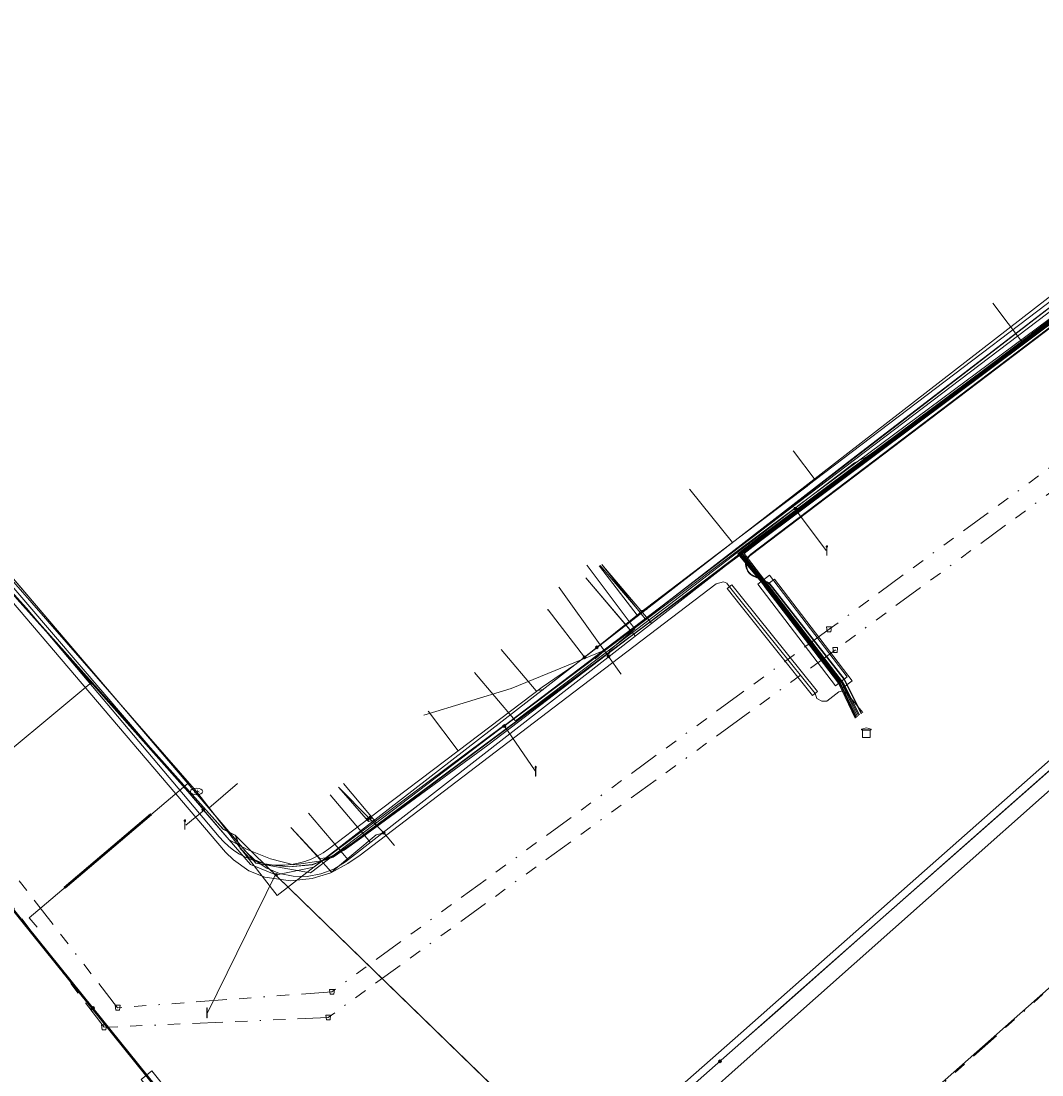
# Model space of a CAD drawing. Header units: metres. Extents: x 151922 to 154458, y 463415 to 464223.
# Tile 23 of 164: x 152256 to 152339, y 463800 to 463886. Entities that reach past the tile are written whole.
import ezdxf
from ezdxf.enums import TextEntityAlignment as Align
from ezdxf.lldxf.tags import DXFTag

# ---------------------------------------------------------------- set-up
doc = ezdxf.new("R2010")
doc.units = ezdxf.units.M
doc.linetypes.add('RI-OVERIG-SO', pattern=[17, 5, -2, 2, -2, 0, -2, 2, -2])
doc.layers.get('0').update_dxf_attribs({"lineweight": 9})
for name, color, linetype, lineweight in [('B-PV-KL-DATA-G', 90, 'KL-DATA-SO', 9), ('B-PV-KL-DATA_DUCT-G', 90, 'Continuous', 9), ('B-PV-KL-DATA_HULPSTUK-S', 90, 'Continuous', 9), ('B-PV-KL-DATA_KABELBED-G', 90, 'Continuous', 9), ('B-PV-KL-DATA_MANTELBUIS-G', 90, 'Continuous', 9), ('B-PV-KL-ET_HS-G', 10, 'KL-HS-SO', 9), ('B-PV-KL-ET_HS_HULPSTUK-S', 10, 'Continuous', 9), ('B-PV-KL-ET_HS_MANTELBUIS-G', 10, 'Continuous', 9), ('B-PV-KL-ET_LS-G', 190, 'KL-LS-SO', 9), ('B-PV-KL-ET_LS-S', 190, 'Continuous', 9), ('B-PV-KL-ET_LS_HULPSTUK-S', 190, 'Continuous', 9), ('B-PV-KL-ET_LS_MANTELBUIS-G', 190, 'Continuous', 9), ('B-PV-KL-ET_MS-G', 130, 'KL-MS-SO', 9), ('B-PV-KL-ET_MS_HULPSTUK-S', 130, 'Continuous', 9), ('B-PV-KL-ET_MS_MANTELBUIS-G', 130, 'Continuous', 9), ('B-PV-KL-GAS_LD-G', 50, 'KL-GAS_LD-SO', 9), ('B-PV-KL-WATER-G', 170, 'KL-WATER-SO', 9), ('B-PV-KL-WATER-S', 170, 'Continuous', 9), ('B-PV-KL-WATER_HULPSTUK-S', 170, 'Continuous', 9), ('B-PV-OG-INFO-G', 7, 'Continuous', 9), ('B-PV-OG-INFO-S', 7, 'Continuous', 9), ('B-PV-RI-VRIJVERVAL-G', 210, 'RI-OVERIG-SO', 9), ('B-PV-RI-VRIJVERVAL_HULPSTUK-S', 210, 'Continuous', 9)]:
    doc.layers.add(name, color=color, linetype=linetype, lineweight=lineweight)
doc.styles.add('NLCS-ISO', font='txt')
doc.styles.get("Standard").update_dxf_attribs({"font": 'arial.ttf'})
tags = doc.linetypes.add('KL-DATA-SO', pattern='A,4,-1,[101,NLCS.SHX,S=0.5,R=0,X=0,Y=0],-1,4,-1,["D",Standard,S=1,R=0,X=-0.25,Y=-0.5],-1.5', length=12.5).pattern_tags.tags
tags[18] = DXFTag(74, 10)
tags = doc.linetypes.add('KL-GAS_LD-SO', pattern='A,4,-1,[69,NLCS.SHX,S=0.5,R=0,X=0,Y=0],-1,4,-1,["L",Standard,S=1,R=0,X=0.25,Y=-0.5],-2', length=13).pattern_tags.tags
tags[18] = DXFTag(74, 10)
tags = doc.linetypes.add('KL-HS-SO', pattern='A,4,-1,[103,NLCS.SHX,S=0.75,R=0,X=0,Y=0],-1,4,-1,["H",Standard,S=1,R=0,X=0,Y=-0.5],-2', length=13).pattern_tags.tags
tags[18] = DXFTag(74, 10)
tags = doc.linetypes.add('KL-LS-SO', pattern='A,4,-1,[103,NLCS.SHX,S=0.75,R=0,X=0,Y=0],-1,4,-1,["L",Standard,S=1,R=0,X=0,Y=-0.5],-2', length=13).pattern_tags.tags
tags[18] = DXFTag(74, 10)
tags = doc.linetypes.add('KL-MS-SO', pattern='A,4,-1,[103,NLCS.SHX,S=0.75,R=0,X=0,Y=0],-1,4,-1,["M",Standard,S=1,R=0,X=0,Y=-0.5],-2', length=13).pattern_tags.tags
tags[18] = DXFTag(74, 10)
doc.linetypes.add('KL-WATER-SO', pattern='A,7,-0.5,[168,NLCS.SHX,S=0.75,R=0,X=0.75,Y=0],-2', length=9.5)

# ---------------------------------------------------------------- blocks, each defined once
blk = doc.blocks.new('SKL-WTB_HULP_TECHNISCH GEBOUW-SO')
at = {"color": 0, "linetype": 'ByBlock', "lineweight": 18}
for points in [[(-2, 1.5), (0, 2), (2, 1.5), (2, 1.18), (-2, 1.18)], [(-1.5, 1.02), (1.5, 1.02), (1.5, -2), (-1.5, -2)]]:
    blk.add_lwpolyline(points, close=True, dxfattribs=at)
at = {"color": 0, "linetype": 'ByBlock', "lineweight": 18, "style": 'NLCS-ISO', "flags": 1}
for tag, p in [('TYPE', (2.5, 0)), ('OMSCHRIJVING', (2.5, -3)), ('LABEL', (2.5, -1.5))]:
    blk.add_attdef(tag, p, '', height=1, dxfattribs=at)
blk = doc.blocks.new('SKL-WTB_HULP_OVERIG-SO')
at = {"color": 0, "linetype": 'ByBlock', "lineweight": 18}
for points in [[(-0.14, 0.14), (0.14, -0.14)], [(0.14, 0.14), (-0.14, -0.14)]]:
    blk.add_lwpolyline(points, dxfattribs=at)
at = {"color": 0, "linetype": 'ByBlock', "lineweight": 18, "style": 'NLCS-ISO', "flags": 1}
for tag, p in [('TYPE', (1.5, 0)), ('OMSCHRIJVING', (1.5, -3)), ('LABEL', (1.5, -1.5))]:
    blk.add_attdef(tag, p, '', height=1, dxfattribs=at)
blk = doc.blocks.new('SRI-HULP_AFVOER_OPVANG-SO')
at = {"color": 0, "linetype": 'ByBlock', "lineweight": 18}
blk.add_lwpolyline([(-0.75, -1), (-1, 1), (1, 1), (0.75, -1)], close=True, dxfattribs=at)
at = {"color": 0, "linetype": 'ByBlock', "lineweight": 18, "style": 'NLCS-ISO', "flags": 1}
for tag, p in [('TYPE', (1.5, 0)), ('OMSCHRIJVING', (1.5, -3)), ('LABEL', (1.5, -1.5))]:
    blk.add_attdef(tag, p, '', height=1, dxfattribs=at)
blk = doc.blocks.new('SKL-WTB_HULP_MOF-SO')
at = {"linetype": 'ByBlock', "lineweight": 18}
h = blk.add_hatch(color=0, dxfattribs=at)
h.dxf.hatch_style = 1
h.paths.add_polyline_path([(-0.5625, 0, 1), (0.5625, 0, 1)])
at = {"color": 0, "linetype": 'ByBlock', "lineweight": 18}
blk.add_circle((0, 0), 0.5625, dxfattribs=at)
at = {"color": 0, "linetype": 'ByBlock', "lineweight": 18, "style": 'NLCS-ISO', "flags": 1}
for tag, p in [('TYPE', (1.5, 0)), ('OMSCHRIJVING', (1.5, -3)), ('LABEL', (1.5, -1.5))]:
    blk.add_attdef(tag, p, '', height=1, dxfattribs=at)
blk = doc.blocks.new('SKL-ET_LS_MAST-SO')
for p, q in [((-0.05, 2.07), (0.05, 2.07)), ((-0.05, -2), (0.05, -2))]:
    blk.add_line(p, q)
for points in [[(-0.18, 1.76), (-0.22, 1.76), (-0.22, 1.84), (-0.18, 1.84), (-0.18, 1.79)], [(-0.18, 1.49), (-0.22, 1.49), (-0.22, 1.57), (-0.18, 1.57), (-0.18, 1.52)], [(-0.18, 1.79), (-0.05, 1.79)], [(-0.18, 1.76), (-0.05, 1.76)], [(-0.18, 1.52), (-0.05, 1.52)], [(-0.18, 1.49), (-0.05, 1.49)], [(-0.05, -2), (-0.05, 2.07)], [(0.05, -2), (0.05, 2.07)], [(0.18, 1.92), (0.05, 1.92)], [(0.18, 1.89), (0.05, 1.89)], [(0.18, 1.66), (0.05, 1.66)], [(0.18, 1.63), (0.05, 1.63)], [(0.18, 1.39), (0.05, 1.39)], [(0.18, 1.36), (0.05, 1.36)], [(0.18, 1.89), (0.22, 1.89), (0.22, 1.97), (0.18, 1.97), (0.18, 1.92)], [(0.18, 1.63), (0.22, 1.63), (0.22, 1.71), (0.18, 1.71), (0.18, 1.66)], [(0.18, 1.36), (0.22, 1.36), (0.22, 1.44), (0.18, 1.44), (0.18, 1.39)]]:
    blk.add_lwpolyline(points)
blk = doc.blocks.new('SKL-WATER_BRANDKRAAN_BRANDPUT-SO')
at = {"color": 0, "linetype": 'ByBlock', "lineweight": 18}
blk.add_ellipse((0, 0), major_axis=(2.5, 0), ratio=0.54, dxfattribs=at)
at = {"color": 0, "linetype": 'ByBlock', "lineweight": 18, "style": 'NLCS-ISO'}
blk.add_text('bk', height=1.5, dxfattribs=at).set_placement((0.16, 0), align=Align.MIDDLE_CENTER)
blk = doc.blocks.new('SOG-INFO_OVERIG-SO')
at = {"color": 0, "linetype": 'ByBlock', "lineweight": 18}
for points in [[(-0.14, 0.14), (0.14, -0.14)], [(0.14, 0.14), (-0.14, -0.14)]]:
    blk.add_lwpolyline(points, dxfattribs=at)
at = {"color": 0, "linetype": 'ByBlock', "lineweight": 18, "style": 'NLCS-ISO', "flags": 1}
for tag, p in [('TYPE', (1.5, 0)), ('OMSCHRIJVING', (1.5, -3)), ('LABEL', (1.5, -1.5))]:
    blk.add_attdef(tag, p, '', height=1, dxfattribs=at)

msp = doc.modelspace()

# ---------------------------------------------------------------- linework, layer by layer
at = {"layer": 'B-PV-KL-DATA-G', "ltscale": 0.5, "flags": 128}
for points in [[(152468.663, 464088.189), (152457.3, 464063.1), (152446.3, 464039), (152429.9, 464002.7), (152427.7, 463996.5), (152424.6, 463997.2), (152423.5, 463992.9), (152417.1, 463987.3), (152412.7, 463983.2), (152411.7, 463982.4), (152396.1, 463949), (152393.9, 463943.8), (152392.2, 463942.2), (152390.9, 463941.5), (152389, 463941.1), (152387.2, 463941.1), (152385.9, 463941.6), (152385.2, 463939.9), (152378.7, 463925.9), (152379.9, 463925), (152380.6, 463922), (152381.4, 463918.5), (152364.7, 463880.8), (152361.4, 463877.9), (152317.5, 463844.9), (152314.733, 463842.839)], [(152385.727, 463941.347), (152384.071, 463938.383), (152379.695, 463928.875), (152378.799, 463926.287), (152380.182, 463924.795), (152381.665, 463922.084), (152382.307, 463918.862), (152381.812, 463916.045), (152374.715, 463900.137), (152368.222, 463886.469), (152366.644, 463882.984), (152365.53, 463881.222), (152364.091, 463880.018), (152347.264, 463867.209), (152337.696, 463859.934), (152330.482, 463854.584), (152325.001, 463850.8), (152323.978, 463850.3), (152314.733, 463843.203)], [(152314.733, 463843.603), (152323.414, 463850.315), (152347.943, 463869.137), (152371.32, 463895.798), (152383.16, 463920.76), (152390.422, 463940.724)], [(152330.095, 463854.502), (152338.07, 463860.541), (152347.673, 463867.835), (152357.567, 463875.179), (152359.537, 463876.852), (152363.841, 463880.143), (152365.421, 463881.687), (152366.676, 463883.9), (152369.335, 463889.692), (152374.573, 463900.931), (152378.243, 463908.849), (152380.412, 463913.337), (152381.61, 463915.692), (152382.165, 463918.031), (152382.188, 463920.118), (152381.525, 463922.302), (152380.566, 463924.147), (152379.138, 463925.693)], [(152380.6, 463922), (152381.4, 463918.5), (152364.7, 463880.8), (152361.4, 463877.9), (152317.5, 463844.9), (152314.733, 463842.839)], [(152380.6, 463921.9), (152380.6, 463922), (152381.4, 463918.5), (152364.7, 463880.8), (152361.4, 463877.9), (152317.5, 463844.9), (152314.733, 463842.839)], [(152380.62, 463921.972), (152381.374, 463918.453), (152364.748, 463880.808), (152361.442, 463877.894), (152317.467, 463844.864), (152314.733, 463842.833)], [(152314.733, 463842.839), (152283, 463819.2), (152281.4, 463818.1), (152279.7, 463817.5), (152277.8, 463817.3), (152275.9, 463817.5), (152274.5, 463818.1), (152273.8, 463818.8), (152273.4, 463819.9), (152272.4, 463820.4), (152255.6, 463839.2), (152216.145, 463886.058)], [(152314.733, 463842.839), (152283, 463819.2), (152281.4, 463818.1), (152279.7, 463817.5), (152277.8, 463817.3), (152275.9, 463817.5), (152274.5, 463818.1), (152273.8, 463818.8), (152273.4, 463819.9), (152272.4, 463820.4), (152255.6, 463839.2), (152216.145, 463886.058)], [(152273.434, 463819.856), (152272.449, 463820.364), (152255.611, 463839.16), (152216.146, 463886.058)], [(152271.014, 463790.435), (152271.865, 463791.224), (152272.133, 463791.552), (152272.294, 463791.904), (152272.348, 463792.231), (152272.267, 463792.584), (152271.932, 463793.048), (152241.82, 463830.402), (152239.942, 463833.528), (152232.663, 463842.416), (152229.892, 463844.39), (152206.755, 463871.061), (152201.023, 463877.592)], [(152335.265, 463863.324), (152337.783, 463860.001)], [(152325.23, 463850.768), (152330.095, 463854.502)], [(152314.733, 463842.941), (152315.696, 463843.67), (152325.23, 463850.768)], [(152252.265, 463843.619), (152272.906, 463819.505), (152274.373, 463818.719), (152276.289, 463817.943), (152278.193, 463817.474), (152280.462, 463817.791), (152282.292, 463818.659), (152283.733, 463819.688), (152294.047, 463827.246), (152306.132, 463836.433), (152314.733, 463842.941)], [(152314.733, 463843.203), (152308.523, 463838.435), (152296.28, 463829.231)], [(152303.601, 463834.997), (152314.733, 463843.603)], [(152314.733, 463842.839), (152283, 463819.2), (152281.4, 463818.1), (152279.7, 463817.5), (152277.8, 463817.3), (152275.9, 463817.5), (152274.506, 463818.07), (152273.809, 463818.847), (152273.448, 463819.824), (152273.438, 463819.853)], [(152314.733, 463842.833), (152282.963, 463819.234), (152281.381, 463818.144), (152279.724, 463817.478), (152277.809, 463817.289), (152275.94, 463817.489), (152274.506, 463818.07), (152273.809, 463818.847), (152273.438, 463819.853)], [(152303.601, 463834.997), (152295.949, 463831.851), (152288.806, 463829.678)], [(152302.8, 463834.28), (152303.601, 463834.997)], [(152296.276, 463829.237), (152292.935, 463833.176)], [(152273.4, 463819.9), (152274.9, 463818.4), (152314.733, 463779.681)], [(152314.733, 463779.681), (152274.9, 463818.4), (152273.438, 463819.853)], [(152314.733, 463779.678), (152274.897, 463818.397), (152273.438, 463819.853)]]:
    msp.add_lwpolyline(points, dxfattribs=at)
at = {"layer": 'B-PV-KL-DATA_DUCT-G', "ltscale": 0.5, "flags": 128}
for points in [[(152314.733, 463801.18), (152357.697, 463839.351), (152385.897, 463864.189), (152422.374, 463896.484), (152452.175, 463923.427), (152461.801, 463932.599), (152462.789, 463933.562), (152462.432, 463934.436), (152456.655, 463941.228)], [(152314.733, 463801.18), (152357.697, 463839.351), (152385.897, 463864.189), (152422.374, 463896.484), (152452.175, 463923.427), (152461.801, 463932.599), (152462.789, 463933.562), (152462.432, 463934.436), (152456.655, 463941.228)], [(152314.733, 463801.18), (152357.697, 463839.351), (152385.897, 463864.189), (152422.374, 463896.484)], [(152314.733, 463801.18), (152357.697, 463839.351), (152385.897, 463864.189), (152422.374, 463896.484)], [(152309.113, 463796.187), (152314.733, 463801.18)], [(152314.733, 463801.18), (152309.113, 463796.187)], [(152309.113, 463796.187), (152314.733, 463801.18)], [(152314.733, 463801.18), (152309.113, 463796.187)]]:
    msp.add_lwpolyline(points, dxfattribs=at)
at = {"layer": 'B-PV-KL-DATA_KABELBED-G', "ltscale": 0.5, "flags": 128}
for points in [[(152460.553, 463934.471), (152460.43, 463934.241), (152459.604, 463932.691), (152458.223, 463931.377), (152457.076, 463930.286), (152437.277, 463911.451), (152420.648, 463896.416), (152399.809, 463877.97), (152375.467, 463856.512), (152332.017, 463818.21), (152325.858, 463812.779), (152314.7, 463802.941)], [(152314.733, 463801.18), (152357.697, 463839.351), (152385.897, 463864.189), (152422.374, 463896.484), (152452.175, 463923.427), (152461.801, 463932.599)], [(152456.859, 463930.617), (152456.835, 463930.563), (152407.241, 463885.478), (152317.316, 463806.033), (152314.7, 463803.73)], [(152314.7, 463802.929), (152317.717, 463805.586), (152325.858, 463812.779), (152340.197, 463825.449), (152362.674, 463845.311), (152375.467, 463856.512), (152385.271, 463865.096), (152407.773, 463884.88), (152430.597, 463904.618), (152440.741, 463914.045), (152452.977, 463925.418), (152457.443, 463929.728)], [(152360.312, 463878.901), (152360.078, 463878.721), (152320.767, 463848.894)], [(152239.223, 463857.463), (152239.955, 463856.595), (152256.351, 463838.414), (152272.093, 463819.759), (152272.466, 463819.353), (152272.871, 463818.98), (152273.306, 463818.643), (152273.768, 463818.343), (152274.254, 463818.083), (152274.76, 463817.865), (152275.282, 463817.69), (152275.817, 463817.56), (152276.362, 463817.475), (152276.911, 463817.436), (152277.462, 463817.443), (152278.01, 463817.497), (152278.552, 463817.597), (152279.083, 463817.741), (152279.601, 463817.93), (152280.101, 463818.162), (152280.592, 463818.443), (152281.057, 463818.765), (152284.351, 463821.265), (152291.599, 463826.764)], [(152318.988, 463851.25), (152320.767, 463848.895)], [(152320.308, 463848.546), (152320.101, 463848.389), (152314.7, 463844.29)], [(152320.767, 463848.894), (152320.308, 463848.546)], [(152310.533, 463848.1), (152314.024, 463843.778)], [(152314.7, 463844.29), (152314.024, 463843.777)], [(152314.024, 463843.777), (152306.4, 463837.994), (152306.231, 463837.858)], [(152303.894, 463834.481), (152304.002, 463835.003), (152306.038, 463836.721), (152305.577, 463837.334), (152302.139, 463841.914)], [(152303.159, 463841.846), (152306.231, 463837.859)], [(152303.894, 463834.481), (152303.208, 463835.437), (152299.853, 463840.112)], [(152298.947, 463838.273), (152301.925, 463834.41), (152301.925, 463834.409)], [(152306.231, 463837.858), (152305.577, 463837.334), (152303.208, 463835.437), (152301.925, 463834.41), (152301.924, 463834.409)], [(152291.599, 463826.764), (152298.468, 463831.975), (152301.14, 463833.781), (152301.924, 463834.409)], [(152304.9, 463833.062), (152303.894, 463834.481)], [(152289.183, 463829.994), (152291.599, 463826.764)], [(152285.53, 463820.073), (152284.351, 463821.265), (152281.863, 463823.782)], [(152285.53, 463820.073), (152284.925, 463819.907), (152281.277, 463816.878), (152280.101, 463818.162), (152277.972, 463820.485)], [(152286.383, 463819.075), (152285.53, 463820.073)], [(152314.7, 463803.73), (152283.932, 463776.649), (152277.713, 463771.144), (152272.518, 463771.479), (152271.904, 463770.878), (152271.072, 463770.063), (152236.944, 463736.636), (152236.863, 463736.556), (152235.917, 463735.719), (152234.221, 463734.217)], [(152314.7, 463802.941), (152303.305, 463792.893), (152276.777, 463769.502), (152275.606, 463768.47), (152271.072, 463770.063), (152268.305, 463771.035), (152267.342, 463771.374), (152257.553, 463774.813)], [(152267.723, 463771.061), (152268.305, 463771.035), (152271.904, 463770.878), (152278.015, 463770.61), (152295.216, 463785.769), (152303.305, 463792.893), (152314.7, 463802.929)], [(152294.928, 463783.69), (152309.113, 463796.187), (152314.733, 463801.18)]]:
    msp.add_lwpolyline(points, dxfattribs=at)
at = {"layer": 'B-PV-KL-DATA_MANTELBUIS-G', "ltscale": 0.5, "flags": 128}
for points in [[(152390.422, 463940.724), (152383.16, 463920.759), (152371.32, 463895.798), (152347.943, 463869.137), (152314.733, 463843.567)], [(152314.733, 463843.567), (152303.601, 463834.997)]]:
    msp.add_lwpolyline(points, dxfattribs=at)
at = {"layer": 'B-PV-KL-ET_HS-G', "ltscale": 0.5, "flags": 128}
for points in [[(152201.023, 463877.592), (152206.755, 463871.061), (152229.892, 463844.39), (152232.663, 463842.416), (152239.942, 463833.528), (152241.82, 463830.402), (152272.706, 463792.088), (152272.804, 463791.943), (152272.874, 463791.782), (152272.916, 463791.612), (152272.927, 463791.437), (152272.908, 463791.263), (152272.858, 463791.095), (152272.78, 463790.939), (152272.676, 463790.798), (152272.548, 463790.677), (152268.207, 463788.084)], [(152201.068, 463877.617), (152206.793, 463871.094), (152229.926, 463844.427), (152232.697, 463842.453), (152239.983, 463833.557), (152241.863, 463830.428), (152261.762, 463805.742)], [(152201.113, 463877.642), (152206.831, 463871.127), (152229.96, 463844.464), (152232.731, 463842.49), (152240.024, 463833.586), (152241.906, 463830.454), (152261.8, 463805.774)], [(152314.733, 463758.758), (152282.742, 463793.1), (152280.679, 463795.66), (152280.546, 463795.799), (152280.387, 463795.908), (152280.211, 463795.985), (152280.023, 463796.026), (152279.83, 463796.031), (152279.641, 463795.999), (152279.46, 463795.931), (152279.297, 463795.83), (152274.15, 463791.922), (152273.987, 463791.821), (152273.807, 463791.753), (152273.617, 463791.721), (152273.424, 463791.726), (152273.237, 463791.767), (152273.06, 463791.844), (152272.902, 463791.953), (152272.766, 463792.089), (152261.762, 463805.742)], [(152314.733, 463760.537), (152284.299, 463794.355), (152282.241, 463796.909), (152282.107, 463797.048), (152281.949, 463797.157), (152281.773, 463797.234), (152281.585, 463797.275), (152281.392, 463797.28), (152281.203, 463797.248), (152281.023, 463797.18), (152280.859, 463797.079), (152274.158, 463791.991), (152273.994, 463791.89), (152273.814, 463791.822), (152273.625, 463791.79), (152273.432, 463791.795), (152273.244, 463791.836), (152273.068, 463791.913), (152272.91, 463792.022), (152272.774, 463792.159), (152261.8, 463805.774)]]:
    msp.add_lwpolyline(points, dxfattribs=at)
at = {"layer": 'B-PV-KL-ET_HS_MANTELBUIS-G', "ltscale": 0.5, "flags": 128}
msp.add_lwpolyline([(152265.728, 463799.947), (152271.296, 463792.999), (152272.154, 463793.687), (152266.586, 463800.635), (152265.728, 463799.947)], dxfattribs=at)
at = {"layer": 'B-PV-KL-ET_LS-G', "ltscale": 0.5, "flags": 128}
for points in [[(152425.261, 463996.228), (152424.712, 463996.051), (152417.748, 463997.494), (152417.572, 463997.468), (152417.417, 463997.381), (152417.302, 463997.246), (152417.242, 463997.079), (152417.233, 463996.905), (152417.26, 463988.484), (152417.201, 463988.137), (152417.024, 463987.831), (152416.823, 463987.641), (152412.118, 463983.76), (152412.048, 463983.705), (152411.847, 463983.497), (152411.575, 463982.989), (152411.505, 463982.417), (152411.836, 463980.752), (152411.661, 463979.644), (152410.792, 463977.714), (152394.297, 463941.806), (152394.222, 463941.671), (152394.125, 463941.548), (152394.01, 463941.442), (152393.88, 463941.354), (152393.738, 463941.289), (152388.657, 463939.406), (152388.507, 463939.364), (152388.351, 463939.345), (152388.194, 463939.351), (152388.04, 463939.382), (152387.893, 463939.436), (152387.504, 463939.613), (152387.421, 463939.642), (152387.334, 463939.656), (152387.247, 463939.655), (152387.16, 463939.638), (152387.078, 463939.607), (152387.003, 463939.562), (152386.937, 463939.504), (152386.882, 463939.435), (152386.839, 463939.358), (152380.829, 463925.659), (152380.802, 463925.576), (152380.792, 463925.489), (152380.798, 463925.402), (152380.821, 463925.318), (152380.86, 463925.239), (152380.914, 463925.17), (152380.98, 463925.113), (152381.054, 463925.068), (152381.452, 463924.887), (152381.601, 463924.804), (152381.736, 463924.699), (152381.853, 463924.574), (152381.949, 463924.433), (152382.022, 463924.277), (152384.027, 463919.013), (152384.073, 463918.854), (152384.094, 463918.69), (152384.089, 463918.524), (152384.058, 463918.362), (152384.001, 463918.204), (152367.819, 463882.493), (152367.794, 463882.45), (152367.762, 463882.413), (152367.743, 463882.397), (152367.751, 463882.404), (152366.154, 463881.192), (152316.311, 463843.916), (152314.965, 463842.878), (152323.078, 463832.308), (152324.391, 463829.715)], [(152314.733, 463973.221), (152346.45, 463958.245), (152386.547, 463940.046), (152386.706, 463939.934), (152386.765, 463939.857), (152386.834, 463939.677), (152386.83, 463939.483), (152386.799, 463939.391), (152380.753, 463925.587), (152380.749, 463925.394), (152380.774, 463925.3), (152380.877, 463925.136), (152381.033, 463925.023), (152381.574, 463924.762), (152381.702, 463924.662), (152381.814, 463924.543), (152381.906, 463924.408), (152381.975, 463924.26), (152383.98, 463918.995), (152384.024, 463918.844), (152384.044, 463918.688), (152384.039, 463918.53), (152384.01, 463918.375), (152383.955, 463918.226), (152367.741, 463882.464), (152366.124, 463881.232), (152316.222, 463843.963), (152314.839, 463842.878), (152323.002, 463832.332), (152324.299, 463829.645)], [(152314.733, 463842.985), (152316.135, 463844.081), (152366.064, 463881.312), (152367.666, 463882.53), (152383.863, 463918.265), (152383.914, 463918.402), (152383.94, 463918.54), (152383.944, 463918.682), (152383.926, 463918.824), (152383.886, 463918.961), (152381.882, 463924.223), (152381.819, 463924.358), (152381.736, 463924.481), (152381.635, 463924.588), (152381.518, 463924.679), (152381.388, 463924.751), (152314.733, 463955.203)], [(152314.733, 463843.084), (152316.135, 463844.163), (152366.034, 463881.352), (152367.626, 463882.561), (152383.817, 463918.284), (152383.866, 463918.415), (152383.89, 463918.545), (152383.894, 463918.68), (152383.877, 463918.814), (152383.839, 463918.945), (152381.836, 463924.204), (152381.775, 463924.333), (152381.697, 463924.45), (152381.601, 463924.551), (152381.49, 463924.637), (152381.365, 463924.706), (152343.162, 463942.16), (152314.733, 463955.154)], [(152383.565, 463917.487), (152367.704, 463882.497), (152366.094, 463881.272), (152316.197, 463844.022), (152314.751, 463842.878), (152322.902, 463832.355), (152324.213, 463829.58)], [(152216.544, 463886.281), (152247.136, 463850.378), (152274.221, 463818.607), (152275.035, 463817.819), (152275.983, 463817.196), (152277.031, 463816.763), (152278.141, 463816.535), (152279.275, 463816.52), (152280.391, 463816.719), (152281.45, 463817.124), (152282.414, 463817.721), (152314.676, 463842.83), (152314.733, 463842.76)], [(152314.733, 463785.198), (152348.03, 463814.632), (152400.893, 463861.099), (152407.409, 463852.715), (152429.856, 463871.127)], [(152319.322, 463846.761), (152343.781, 463864.92), (152343.781, 463864.73)], [(152314.733, 463838.971), (152313.773, 463840.17), (152313.557, 463840.471), (152313.283, 463840.572), (152312.686, 463840.398), (152299.916, 463830.687), (152283.612, 463818.243), (152282.609, 463817.582), (152281.214, 463816.807), (152279.688, 463816.362), (152277.916, 463816.17), (152275.833, 463816.454), (152274.527, 463816.966), (152273.263, 463817.871), (152272.604, 463818.496), (152255.136, 463839.027), (152251.828, 463843.083), (152240.165, 463856.822), (152239.847, 463857.286), (152239.987, 463857.842), (152242.252, 463859.757)], [(152246.247, 463849.984), (152261.659, 463832.26)], [(152314.733, 463843.316), (152319.062, 463846.561), (152319.122, 463846.571)], [(152319.062, 463846.591), (152321.664, 463843.124)], [(152295.464, 463828.873), (152314.733, 463843.316)], [(152314.733, 463842.524), (152314.449, 463842.866), (152314.733, 463843.084)], [(152314.733, 463842.621), (152314.55, 463842.842), (152314.733, 463842.985)], [(152314.733, 463842.76), (152316.449, 463840.648), (152322.801, 463832.355), (152324.139, 463829.523)], [(152324.082, 463829.48), (152322.776, 463832.261), (152316.399, 463840.613), (152314.733, 463842.621)], [(152324.034, 463829.444), (152322.675, 463832.298), (152316.349, 463840.577), (152314.733, 463842.524)], [(152303.33, 463841.991), (152307.413, 463837.177)], [(152302.037, 463840.895), (152306.082, 463836.142)], [(152324.653, 463829.914), (152323.427, 463831.365), (152323.232, 463831.574), (152323.02, 463831.665), (152322.691, 463831.579), (152321.703, 463830.832), (152321.319, 463830.82), (152320.893, 463831.052), (152320.753, 463831.451), (152314.733, 463838.971)], [(152261.539, 463832.235), (152251.911, 463824.254)], [(152261.579, 463832.405), (152270.806, 463822.018)], [(152276.79, 463816.659), (152279.832, 463817.269), (152295.344, 463828.843), (152295.244, 463828.843)], [(152295.404, 463828.793), (152297.886, 463825.135)], [(152257.227, 463812.379), (152256.581, 463813.142), (152269.528, 463824.111)], [(152281.151, 463823.182), (152284.443, 463819.3)], [(152270.906, 463821.968), (152269.365, 463820.717)], [(152270.806, 463821.928), (152274.649, 463817.504), (152276.73, 463816.644), (152276.71, 463816.659), (152276.75, 463816.659)], [(152279.397, 463821.694), (152282.627, 463817.887)], [(152276.73, 463816.724), (152271.146, 463805.37)]]:
    msp.add_lwpolyline(points, dxfattribs=at)
at = {"layer": 'B-PV-KL-ET_LS_MANTELBUIS-G', "ltscale": 0.5, "flags": 128}
for points in [[(152322.42, 463832.077), (152323.374, 463832.805), (152317.044, 463841.103), (152316.09, 463840.375), (152322.42, 463832.077)], [(152316.636, 463840.19), (152322.985, 463831.885), (152323.779, 463832.492), (152317.43, 463840.798), (152316.636, 463840.19)], [(152314.733, 463839.37), (152313.968, 463840.326), (152313.578, 463840.014)], [(152313.578, 463840.014), (152314.733, 463838.571)], [(152314.733, 463838.571), (152320.558, 463831.295), (152320.948, 463831.607), (152314.733, 463839.37)], [(152259.528, 463815.558), (152266.582, 463821.535), (152266.502, 463821.629), (152259.448, 463815.652), (152259.528, 463815.558)], [(152265.728, 463799.947), (152271.296, 463792.999), (152272.154, 463793.687), (152266.586, 463800.635), (152265.728, 463799.947)]]:
    msp.add_lwpolyline(points, dxfattribs=at)
at = {"layer": 'B-PV-KL-ET_MS-G', "ltscale": 0.5, "flags": 128}
for points in [[(152324.508, 463829.804), (152323.124, 463832.591), (152316.979, 463840.453), (152315.639, 463841.063), (152315.481, 463841.169), (152315.344, 463841.301), (152315.232, 463841.456), (152315.151, 463841.628), (152315.102, 463841.812), (152315.087, 463842.003), (152315.106, 463842.192), (152315.16, 463842.375), (152315.246, 463842.545), (152315.361, 463842.697), (152315.502, 463842.826), (152367.752, 463882.467), (152383.443, 463917.096), (152383.526, 463917.394), (152383.532, 463917.549), (152383.471, 463917.853), (152380.901, 463924.872), (152380.831, 463924.997), (152380.726, 463925.093), (152380.62, 463925.157), (152380.593, 463925.228), (152386.814, 463939.427), (152386.925, 463939.587), (152387.09, 463939.692), (152387.282, 463939.726), (152387.379, 463939.715), (152387.472, 463939.683), (152387.989, 463939.458), (152388.284, 463939.379), (152388.59, 463939.394), (152388.737, 463939.434), (152393.737, 463941.287), (152394.011, 463941.442), (152394.126, 463941.549), (152394.299, 463941.809), (152411.44, 463979.126), (152411.661, 463979.644), (152411.836, 463980.752), (152411.505, 463982.417), (152411.575, 463982.989), (152411.847, 463983.497), (152412.048, 463983.705), (152416.898, 463987.706), (152417.024, 463987.831), (152417.201, 463988.137), (152417.26, 463988.484), (152417.185, 463996.99), (152417.192, 463997.087), (152417.259, 463997.271), (152417.386, 463997.42), (152417.556, 463997.515), (152417.749, 463997.544), (152417.847, 463997.533), (152424.722, 463996.1), (152425.302, 463996.037), (152426.442, 463996.248), (152427.417, 463996.877), (152428.08, 463997.827), (152432.001, 464005.817)], [(152324.549, 463829.835), (152323.167, 463832.617), (152317.018, 463840.485), (152315.663, 463841.107), (152315.512, 463841.208), (152315.381, 463841.334), (152315.275, 463841.481), (152315.198, 463841.645), (152315.151, 463841.821), (152315.137, 463842.002), (152315.155, 463842.183), (152315.206, 463842.357), (152315.288, 463842.519), (152315.398, 463842.664), (152315.532, 463842.786), (152367.792, 463882.436), (152383.489, 463917.075), (152383.576, 463917.388), (152383.582, 463917.551), (152383.518, 463917.869), (152380.948, 463924.889), (152380.87, 463925.028), (152380.753, 463925.135), (152380.656, 463925.191), (152380.646, 463925.244), (152386.859, 463939.407), (152386.96, 463939.551), (152387.108, 463939.646), (152387.281, 463939.676), (152387.452, 463939.637), (152387.968, 463939.412), (152388.279, 463939.329), (152388.6, 463939.345), (152388.754, 463939.389), (152393.754, 463941.241), (152394.042, 463941.403), (152394.163, 463941.515), (152394.345, 463941.788), (152411.487, 463979.107), (152411.709, 463979.628), (152411.886, 463980.752), (152411.555, 463982.42), (152411.623, 463982.974), (152411.886, 463983.466), (152412.084, 463983.67), (152416.916, 463987.655), (152417.062, 463987.799), (152417.248, 463988.12), (152417.31, 463988.485), (152417.235, 463996.99), (152417.242, 463997.079), (152417.302, 463997.246), (152417.417, 463997.381), (152417.572, 463997.468), (152417.748, 463997.494), (152417.836, 463997.483), (152424.712, 463996.051), (152425.301, 463995.987), (152426.461, 463996.202), (152427.452, 463996.841), (152428.126, 463997.807), (152428.424, 463998.187), (152428.789, 463998.5), (152429.21, 463998.734), (152429.668, 463998.881), (152429.843, 463998.901)]]:
    msp.add_lwpolyline(points, dxfattribs=at)
at = {"layer": 'B-PV-KL-ET_MS_MANTELBUIS-G', "ltscale": 0.5, "flags": 128}
for points in [[(152322.42, 463832.077), (152323.374, 463832.805), (152317.044, 463841.103), (152316.09, 463840.375), (152322.42, 463832.077)], [(152316.636, 463840.19), (152322.985, 463831.885), (152323.779, 463832.492), (152317.43, 463840.798), (152316.636, 463840.19)]]:
    msp.add_lwpolyline(points, dxfattribs=at)
at = {"layer": 'B-PV-KL-GAS_LD-G', "ltscale": 0.5, "flags": 128}
for points in [[(152382.104, 463920.97), (152383.044, 463918.638), (152366.951, 463883.123), (152314.733, 463843.505)], [(152314.733, 463843.505), (152279.545, 463816.807), (152275.082, 463817.597), (152216.527, 463886.271)], [(152303.33, 463841.991), (152306.878, 463837.546)], [(152302.037, 463840.895), (152305.66, 463836.622)], [(152273.598, 463824.1), (152271.247, 463822.095)], [(152282.244, 463824.105), (152284.938, 463820.899)]]:
    msp.add_lwpolyline(points, dxfattribs=at)
at = {"layer": 'B-PV-KL-WATER-G', "ltscale": 0.5, "flags": 128}
for points in [[(152270.255, 463823.458), (152240.716, 463857.245), (152218.514, 463883.444)], [(152356.558, 463876.589), (152352.832, 463873.852), (152314.733, 463844.322)], [(152314.733, 463844.322), (152296.297, 463830.032)], [(152307.01, 463838.336), (152306.38, 463838.164), (152303.215, 463841.895)], [(152298.551, 463831.779), (152297.994, 463831.663), (152295.131, 463835.038)], [(152296.297, 463830.032), (152276.845, 463814.955), (152270.255, 463823.458)], [(152284.777, 463821.103), (152284.296, 463821.013), (152281.861, 463823.784)], [(152280.828, 463818.042), (152280.327, 463817.97), (152277.972, 463820.485)]]:
    msp.add_lwpolyline(points, dxfattribs=at)
at = {"layer": 'B-PV-OG-INFO-G', "ltscale": 0.5, "flags": 128}
for points in [[(152390.422, 463940.724), (152383.16, 463920.759), (152371.32, 463895.798), (152347.943, 463869.137), (152314.733, 463843.567)], [(152314.733, 463843.567), (152303.601, 463834.997)], [(152314.733, 463839.37), (152313.968, 463840.326), (152313.578, 463840.014)], [(152313.578, 463840.014), (152314.733, 463838.571)], [(152314.733, 463838.571), (152320.558, 463831.295), (152320.948, 463831.607), (152314.733, 463839.37)], [(152273.598, 463824.1), (152271.247, 463822.095)], [(152274.9, 463818.4), (152314.733, 463779.681)]]:
    msp.add_lwpolyline(points, dxfattribs=at)
at = {"layer": 'B-PV-RI-VRIJVERVAL-G', "ltscale": 0.5, "flags": 128}
for points in [[(152369.6, 463871.6), (152321.9, 463836.7)], [(152371, 463870.6), (152322.4, 463835)], [(152262.7, 463804.2), (152234.5, 463841.4)], [(152263.8, 463805.8), (152237.3, 463840)], [(152321.9, 463836.7), (152314.733, 463831.475)], [(152322.4, 463835), (152314.733, 463829.444)], [(152314.733, 463831.475), (152281.3, 463807.1)], [(152314.733, 463829.444), (152281, 463805)], [(152320.85, 463790.4), (152358.19, 463823.68)], [(152281.3, 463807.1), (152263.8, 463805.8)], [(152281, 463805), (152262.7, 463804.2)]]:
    msp.add_lwpolyline(points, dxfattribs=at)

# ---------------------------------------------------------------- block references
at = {"layer": 'B-PV-KL-DATA_HULPSTUK-S', "xscale": 0.2, "yscale": 0.2, "zscale": 0.2}
for name, p in [('SKL-WTB_HULP_OVERIG-SO', (152318.988, 463851.25)), ('SKL-WTB_HULP_OVERIG-SO', (152310.533, 463848.1)), ('SKL-WTB_HULP_OVERIG-SO', (152320.308, 463848.546)), ('SKL-WTB_HULP_OVERIG-SO', (152320.308, 463848.546)), ('SKL-WTB_HULP_OVERIG-SO', (152320.767, 463848.895)), ('SKL-WTB_HULP_OVERIG-SO', (152320.767, 463848.894)), ('SKL-WTB_HULP_OVERIG-SO', (152320.767, 463848.894)), ('SKL-WTB_HULP_OVERIG-SO', (152314.024, 463843.778)), ('SKL-WTB_HULP_OVERIG-SO', (152314.024, 463843.777)), ('SKL-WTB_HULP_OVERIG-SO', (152314.024, 463843.777)), ('SKL-WTB_HULP_OVERIG-SO', (152302.139, 463841.914)), ('SKL-WTB_HULP_OVERIG-SO', (152303.159, 463841.846)), ('SKL-WTB_HULP_OVERIG-SO', (152299.853, 463840.112)), ('SKL-WTB_HULP_OVERIG-SO', (152298.947, 463838.273)), ('SKL-WTB_HULP_OVERIG-SO', (152306.231, 463837.859)), ('SKL-WTB_HULP_OVERIG-SO', (152306.231, 463837.858)), ('SKL-WTB_HULP_OVERIG-SO', (152306.231, 463837.858)), ('SKL-WTB_HULP_MOF-SO', (152302.941, 463835.224)), ('SKL-WTB_HULP_MOF-SO', (152301.924, 463834.409)), ('SKL-WTB_HULP_OVERIG-SO', (152301.924, 463834.409)), ('SKL-WTB_HULP_OVERIG-SO', (152301.924, 463834.409)), ('SKL-WTB_HULP_OVERIG-SO', (152301.925, 463834.409)), ('SKL-WTB_HULP_MOF-SO', (152303.894, 463834.481)), ('SKL-WTB_HULP_OVERIG-SO', (152303.894, 463834.481)), ('SKL-WTB_HULP_OVERIG-SO', (152303.894, 463834.481)), ('SKL-WTB_HULP_OVERIG-SO', (152303.894, 463834.481)), ('SKL-WTB_HULP_OVERIG-SO', (152304.9, 463833.062)), ('SKL-WTB_HULP_OVERIG-SO', (152289.183, 463829.994)), ('SKL-WTB_HULP_OVERIG-SO', (152291.599, 463826.764)), ('SKL-WTB_HULP_OVERIG-SO', (152291.599, 463826.764)), ('SKL-WTB_HULP_OVERIG-SO', (152291.599, 463826.764)), ('SKL-WTB_HULP_OVERIG-SO', (152281.863, 463823.782)), ('SKL-WTB_HULP_MOF-SO', (152284.454, 463821.342)), ('SKL-WTB_HULP_MOF-SO', (152284.245, 463821.184)), ('SKL-WTB_HULP_OVERIG-SO', (152273.438, 463819.853)), ('SKL-WTB_HULP_OVERIG-SO', (152277.972, 463820.485)), ('SKL-WTB_HULP_MOF-SO', (152285.53, 463820.073)), ('SKL-WTB_HULP_OVERIG-SO', (152285.53, 463820.073)), ('SKL-WTB_HULP_OVERIG-SO', (152285.53, 463820.073)), ('SKL-WTB_HULP_OVERIG-SO', (152285.53, 463820.073)), ('SKL-WTB_HULP_OVERIG-SO', (152286.383, 463819.075)), ('SKL-WTB_HULP_MOF-SO', (152312.989, 463801.421))]:
    msp.add_blockref(name, p, dxfattribs=at)
at = {"layer": 'B-PV-KL-ET_HS_HULPSTUK-S', "xscale": 0.2, "yscale": 0.2, "zscale": 0.2}
for p in [(152261.762, 463805.742), (152261.8, 463805.774)]:
    msp.add_blockref('SKL-WTB_HULP_MOF-SO', p, dxfattribs=at)
at = {"layer": 'B-PV-KL-ET_LS-S', "xscale": 0.2, "yscale": 0.2, "zscale": 0.2}
for p in [(152321.715, 463843.116), (152297.939, 463825.095), (152269.292, 463820.741), (152271.094, 463805.38)]:
    msp.add_blockref('SKL-ET_LS_MAST-SO', p, dxfattribs=at)
at = {"layer": 'B-PV-KL-ET_LS_HULPSTUK-S', "xscale": 0.2, "yscale": 0.2, "zscale": 0.2}
for p in [(152319.142, 463846.566), (152261.619, 463832.355), (152295.384, 463828.798), (152270.806, 463821.983), (152276.75, 463816.659)]:
    msp.add_blockref('SKL-WTB_HULP_MOF-SO', p, dxfattribs=at)
at = {"layer": 'B-PV-KL-ET_MS_HULPSTUK-S', "xscale": 0.2, "yscale": 0.2, "zscale": 0.2}
msp.add_blockref('SKL-WTB_HULP_TECHNISCH GEBOUW-SO', (152324.941, 463828.249), dxfattribs=at)
at = {"layer": 'B-PV-KL-WATER-S', "xscale": 0.2, "yscale": 0.2, "zscale": 0.2}
msp.add_blockref('SKL-WATER_BRANDKRAAN_BRANDPUT-SO', (152270.255, 463823.458), dxfattribs=at)
at = {"layer": 'B-PV-KL-WATER_HULPSTUK-S', "xscale": 0.2, "yscale": 0.2, "zscale": 0.2}
for p in [(152307.01, 463838.336), (152298.551, 463831.779), (152296.297, 463830.032), (152284.777, 463821.103), (152280.828, 463818.042)]:
    msp.add_blockref('SKL-WTB_HULP_OVERIG-SO', p, dxfattribs=at)
at = {"layer": 'B-PV-OG-INFO-S', "xscale": 0.2, "yscale": 0.2, "zscale": 0.2}
for p in [(152298.551, 463831.779), (152284.777, 463821.103), (152280.828, 463818.042)]:
    msp.add_blockref('SOG-INFO_OVERIG-SO', p, dxfattribs=at)
at = {"layer": 'B-PV-RI-VRIJVERVAL_HULPSTUK-S', "xscale": 0.2, "yscale": 0.2, "zscale": 0.2}
for p in [(152321.9, 463836.7), (152322.4, 463835), (152281.3, 463807.1), (152263.8, 463805.8), (152281, 463805), (152262.7, 463804.2)]:
    msp.add_blockref('SRI-HULP_AFVOER_OPVANG-SO', p, dxfattribs=at)

doc.saveas('drawing.dxf')
